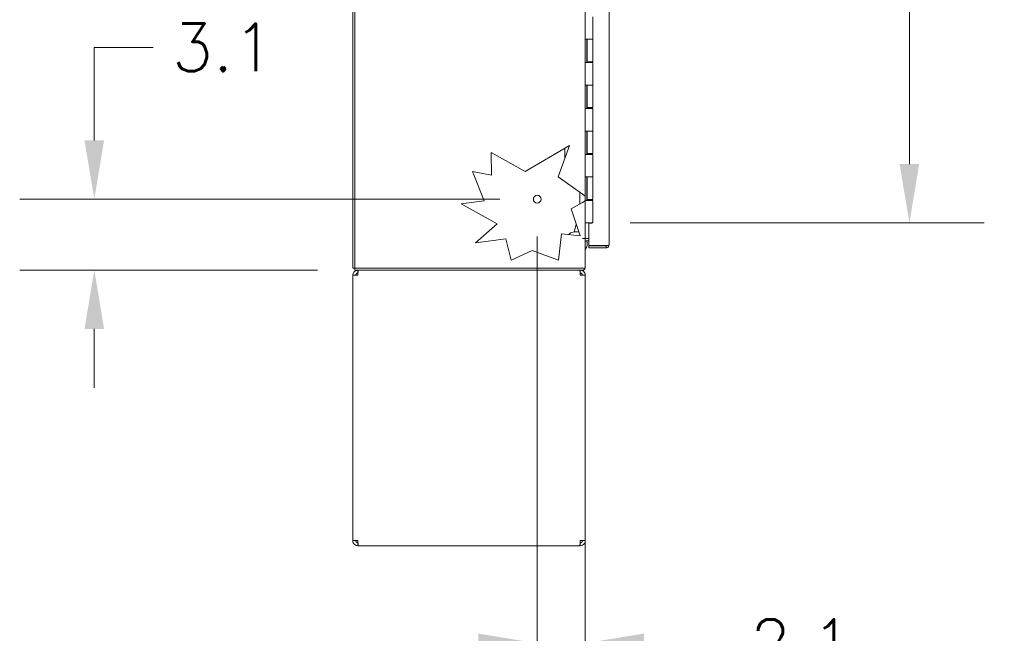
# Model space of a CAD drawing. Header units: inches. Extents: x 15 to 424, y 13 to 263.
# Tile 21 of 125: x 15 to 58, y 119 to 145. Entities that reach past the tile are written whole.
import ezdxf

# ---------------------------------------------------------------- set-up
doc = ezdxf.new("R2010")
doc.units = ezdxf.units.IN
doc.header["$LTSCALE"] = 26
doc.header["$MEASUREMENT"] = 0
doc.layers.add('Dimension (ANSI)', color=7, linetype='Continuous', lineweight=5)
doc.layers.add('Visible (ANSI)', color=7, linetype='Continuous', lineweight=5)
doc.styles.add('ROMANS', font='romans.shx')
doc.dimstyles.new('Default (ANSI)', dxfattribs={"dimscale": 26, "dimtxt": 0.08, "dimasz": 0.098425, "dimexe": 0.125, "dimexo": 0.0625, "dimgap": 0.031496, "dimtad": 0, "dimtih": 1, "dimtoh": 1, "dimrnd": 1e-08, "dimzin": 0, "dimdsep": 46, "dimtxsty": 'ROMANS', "dimcen": 0.09, "dimdle": 0.393701, "dimclrd": 256, "dimclre": 256, "dimclrt": 256, "dimadec": 0, "dimazin": 0, "dimtfac": 1.25, "dimtofl": 0, "dimtmove": 0, "dimatfit": 3, "dimfxl": 1, "dimtolj": 1, "dimtzin": 0, "dimlwd": -1, "dimlwe": -1, "dimarcsym": 0})

# ---------------------------------------------------------------- blocks, each defined once
blk = doc.blocks.new('*D14')
at = {"layer": 'Defpoints', "color": 0, "transparency": 16777216}
for p in [(40.362, 192.483), (40.362, 136.483), (54.153, 136.483)]:
    blk.add_point(p, dxfattribs=at)
at = {"layer": 'Dimension (ANSI)', "transparency": 16777216}
for p, q in [((41.987, 192.483), (57.403, 192.483)), ((54.153, 189.924), (54.153, 169.161)), ((54.153, 139.042), (54.153, 158.509)), ((41.987, 136.483), (57.403, 136.483))]:
    blk.add_line(p, q, dxfattribs=at)
for points in [[(53.727, 189.924), (54.58, 189.924), (54.153, 192.483)], [(53.727, 139.042), (54.58, 139.042), (54.153, 136.483)]]:
    blk.add_solid(points, dxfattribs=at)
at = {"layer": 'Dimension (ANSI)', "transparency": 16777216, "insert": (54.153, 163.835), "char_height": 2.08, "attachment_point": 5, "style": 'ROMANS'}
blk.add_mtext('\\A1;56.00{\\PCONT.\\PHINGE}', dxfattribs=at)
blk = doc.blocks.new('*D26')
at = {"layer": 'Defpoints', "color": 0, "transparency": 16777216}
for p in [(37.943, 137.514), (18.655, 134.42), (30.006, 134.42)]:
    blk.add_point(p, dxfattribs=at)
at = {"layer": 'Dimension (ANSI)', "transparency": 16777216}
for p, q in [((18.655, 140.073), (18.655, 144.127)), ((18.655, 144.127), (21.214, 144.127)), ((36.318, 137.514), (15.405, 137.514)), ((28.381, 134.42), (15.405, 134.42)), ((18.655, 131.861), (18.655, 129.302))]:
    blk.add_line(p, q, dxfattribs=at)
for points in [[(18.229, 140.073), (19.082, 140.073), (18.655, 137.514)], [(18.229, 131.861), (19.082, 131.861), (18.655, 134.42)]]:
    blk.add_solid(points, dxfattribs=at)
at = {"layer": 'Dimension (ANSI)', "transparency": 16777216, "insert": (22.033, 145.167), "char_height": 2.08, "attachment_point": 1, "style": 'ROMANS'}
blk.add_mtext('\\A1;3.1', dxfattribs=at)
blk = doc.blocks.new('*D27')
at = {"layer": 'Defpoints', "color": 0, "transparency": 16777216}
for p in [(37.943, 137.514), (40.037, 134.545), (40.037, 118.167)]:
    blk.add_point(p, dxfattribs=at)
at = {"layer": 'Dimension (ANSI)', "transparency": 16777216}
for p, q in [((37.943, 135.889), (37.943, 114.917)), ((40.037, 132.92), (40.037, 114.917)), ((35.384, 118.167), (32.825, 118.167)), ((42.596, 118.167), (46.393, 118.167))]:
    blk.add_line(p, q, dxfattribs=at)
for points in [[(35.384, 118.594), (35.384, 117.741), (37.943, 118.167)], [(42.596, 118.594), (42.596, 117.741), (40.037, 118.167)]]:
    blk.add_solid(points, dxfattribs=at)
at = {"layer": 'Dimension (ANSI)', "transparency": 16777216, "insert": (47.212, 119.207), "char_height": 2.08, "attachment_point": 1, "style": 'ROMANS'}
blk.add_mtext('\\A1;2.1', dxfattribs=at)

msp = doc.modelspace()

# ---------------------------------------------------------------- linework, layer by layer
at = {"layer": 'Visible (ANSI)'}
for p, q in [((29.9119, 194.4514), (29.9119, 134.5138)), ((30.0056, 134.5138), (30.0056, 194.4514)), ((41.0723, 193.4514), (41.0723, 135.5138)), ((40.0369, 193.1701), (40.0369, 137.6452)), ((40.3619, 145.4626), (40.3619, 144.4826)), ((40.0371, 143.4626), (40.0371, 144.4826)), ((40.0373, 144.4826), (40.0371, 144.4826)), ((40.0373, 144.4826), (40.1153, 144.4826)), ((40.0998, 143.4626), (40.0998, 144.4826)), ((40.1119, 144.4826), (40.1119, 143.5026)), ((40.3619, 144.4826), (40.1153, 144.4826)), ((40.1153, 144.4826), (40.3619, 144.4826)), ((40.3619, 144.4826), (40.3619, 143.5026)), ((40.0371, 143.4626), (40.0373, 143.4626)), ((40.1153, 143.4626), (40.0373, 143.4626)), ((40.3619, 143.5026), (40.1119, 143.5026)), ((40.1153, 143.4626), (40.3619, 143.4626)), ((40.1298, 143.5026), (40.1298, 143.4626)), ((40.1769, 143.4626), (40.1769, 143.5026)), ((40.2969, 143.4626), (40.2969, 143.5026)), ((40.3458, 143.5026), (40.3458, 143.4626)), ((40.3619, 143.4626), (40.3619, 142.4826)), ((40.0371, 141.4626), (40.0371, 142.4826)), ((40.0373, 142.4826), (40.0371, 142.4826)), ((40.0373, 142.4826), (40.1153, 142.4826)), ((40.0998, 141.4626), (40.0998, 142.4826)), ((40.1119, 142.4826), (40.1119, 141.5026)), ((40.3619, 142.4826), (40.1153, 142.4826)), ((40.1153, 142.4826), (40.3619, 142.4826)), ((40.3619, 142.4826), (40.3619, 141.5026)), ((40.3619, 141.5026), (40.1119, 141.5026)), ((40.1298, 141.5026), (40.1298, 141.4626)), ((40.1769, 141.4626), (40.1769, 141.5026)), ((40.2969, 141.4626), (40.2969, 141.5026)), ((40.3458, 141.5026), (40.3458, 141.4626)), ((40.0371, 141.4626), (40.0373, 141.4626)), ((40.1153, 141.4626), (40.0373, 141.4626)), ((40.1153, 141.4626), (40.3619, 141.4626)), ((40.3619, 141.4626), (40.3619, 140.4826)), ((40.0373, 140.4826), (40.0371, 140.4826)), ((40.0371, 139.4626), (40.0371, 140.4826)), ((40.0373, 140.4826), (40.1153, 140.4826)), ((40.0998, 139.4626), (40.0998, 140.4826)), ((40.1119, 140.4826), (40.1119, 139.5026)), ((40.3619, 140.4826), (40.1153, 140.4826)), ((40.1153, 140.4826), (40.3619, 140.4826)), ((40.3619, 140.4826), (40.3619, 139.5026)), ((37.416, 138.7217), (39.3557, 139.8543)), ((39.3557, 139.8543), (38.8533, 138.4874)), ((35.934, 139.5427), (37.416, 138.7217)), ((35.9479, 138.5642), (35.934, 139.5427)), ((39.1436, 139.7304), (39.1436, 139.277)), ((40.0371, 139.4626), (40.0373, 139.4626)), ((40.1153, 139.4626), (40.0373, 139.4626)), ((40.3619, 139.5026), (40.1119, 139.5026)), ((40.1153, 139.4626), (40.3619, 139.4626)), ((40.1298, 139.5026), (40.1298, 139.4626)), ((40.1769, 139.4626), (40.1769, 139.5026)), ((40.2969, 139.4626), (40.2969, 139.5026)), ((40.3458, 139.5026), (40.3458, 139.4626)), ((40.3619, 139.4626), (40.3619, 138.4826)), ((35.1317, 138.7217), (35.9479, 138.5642)), ((35.6272, 137.4359), (35.1317, 138.7217)), ((38.8533, 138.4874), (39.912, 137.7341)), ((40.0371, 137.4626), (40.0371, 138.4826)), ((40.0373, 138.4826), (40.0371, 138.4826)), ((40.0373, 138.4826), (40.1153, 138.4826)), ((40.0998, 137.4626), (40.0998, 138.4826)), ((40.1119, 138.4826), (40.1119, 137.5026)), ((40.3619, 138.4826), (40.1153, 138.4826)), ((40.1153, 138.4826), (40.3619, 138.4826)), ((40.3619, 138.4826), (40.3619, 137.5026)), ((39.8035, 137.8112), (39.8035, 137.312)), ((40.0369, 137.6452), (39.912, 137.7341)), ((40.0369, 137.6452), (40.0369, 137.4483)), ((34.6362, 137.3128), (35.6272, 137.4359)), ((36.2053, 136.4435), (34.6362, 137.3128)), ((39.912, 137.3754), (39.4209, 137.0887)), ((39.912, 137.3754), (40.0369, 137.4483)), ((40.0369, 137.4483), (40.0369, 135.7951)), ((40.0371, 137.4626), (40.0373, 137.4626)), ((40.1153, 137.4626), (40.0373, 137.4626)), ((40.3619, 137.5026), (40.1119, 137.5026)), ((40.1153, 137.4626), (40.3619, 137.4626)), ((40.1298, 137.5026), (40.1298, 137.4626)), ((40.1299, 137.5026), (40.1298, 137.5025)), ((40.1769, 137.4626), (40.1769, 137.5026)), ((40.2969, 137.4626), (40.2969, 137.5026)), ((40.3458, 137.5026), (40.3458, 137.4626)), ((40.3619, 137.4626), (40.3619, 136.4826)), ((39.4209, 137.0887), (39.8131, 135.9141)), ((35.255, 135.6164), (36.2053, 136.4435)), ((39.6459, 136.4147), (39.5592, 136.0911)), ((40.0373, 136.4826), (40.0369, 136.4826)), ((40.0373, 136.4826), (40.1153, 136.4826)), ((40.3619, 136.4826), (40.1153, 136.4826)), ((40.3223, 136.467), (40.1973, 136.467)), ((40.1973, 136.467), (40.1973, 135.4936)), ((40.3223, 136.4826), (40.3223, 136.467)), ((38.9982, 136.0071), (38.8671, 134.8588)), ((39.8131, 135.9141), (38.9982, 136.0071)), ((36.5698, 135.7796), (35.255, 135.6164)), ((36.8041, 134.8588), (36.5698, 135.7796)), ((39.9118, 135.7949), (39.9118, 135.7951)), ((39.9118, 135.7951), (39.912, 135.7951)), ((40.0369, 135.7949), (39.9118, 135.7949)), ((39.912, 135.7951), (40.0369, 135.7951)), ((40.0682, 135.7951), (40.0369, 135.7951)), ((40.0369, 135.7949), (40.0369, 134.5138)), ((40.1973, 135.7951), (40.0682, 135.7951)), ((40.1973, 135.7014), (40.0682, 135.7014)), ((37.7294, 135.277), (36.8041, 134.8588)), ((38.8671, 134.8588), (37.7294, 135.277)), ((40.1973, 135.4936), (40.9473, 135.4936)), ((40.9473, 135.4826), (40.1973, 135.4826)), ((40.1973, 135.4826), (40.1973, 135.3889)), ((40.1973, 135.3889), (40.9473, 135.3889)), ((40.9473, 135.3889), (40.9473, 135.4826)), ((29.9119, 134.5138), (30.0056, 134.5138)), ((30.0056, 134.4201), (30.0056, 134.5138)), ((40.0369, 134.5138), (30.0056, 134.5138)), ((30.0056, 134.4201), (39.912, 134.4201)), ((30.1307, 134.2951), (30.1307, 134.4201)), ((30.1307, 134.2951), (30.1369, 134.2951)), ((39.8182, 134.2951), (39.8119, 134.2951)), ((39.8182, 134.2951), (39.8182, 134.4201)), ((29.9119, 122.6389), (29.9119, 134.2014)), ((29.9119, 134.2014), (30.1307, 134.2014)), ((39.8182, 134.2014), (40.0369, 134.2014)), ((40.0369, 134.2014), (40.0369, 122.6389)), ((30.1307, 122.6389), (29.9119, 122.6389)), ((40.0369, 122.6389), (39.8182, 122.6389)), ((30.1307, 122.5451), (30.1369, 122.5451)), ((30.1307, 122.5451), (30.1307, 122.4201)), ((30.1307, 122.4201), (30.1528, 122.4201)), ((39.7961, 122.4201), (30.1528, 122.4201)), ((39.7961, 122.4201), (39.8182, 122.4201)), ((39.8182, 122.5451), (39.8119, 122.5451)), ((39.8182, 122.5451), (39.8182, 122.4201))]:
    msp.add_line(p, q, dxfattribs=at)
msp.add_circle((37.9432, 137.5138), 0.1685, dxfattribs=at)
for centre, radius, start, end in [((39.6214, 135.595), 0.5, 74.01723, 130.8329), ((40.0682, 135.6702), 0.125, 90, 104.48343), ((40.0682, 135.6702), 0.0313, 90, 180), ((39.6214, 135.595), 0.5, 326.19712, 12.29554), ((39.912, 134.5451), 0.125, 270, 345.51657)]:
    msp.add_arc(centre, radius, start, end, dxfattribs=at)
for points, knots in [([(40.9732, 135.3916), (41.0058, 135.3985), (41.0355, 135.4192), (41.0532, 135.4476), (41.0656, 135.4673), (41.0723, 135.4906), (41.0723, 135.5138)], [-0.86719116, -0.86719116, -0.86719116, -0.86719116, -0.3557543, -0.3557543, -0.3557543, 0, 0, 0, 0]), ([(40.9732, 135.4963), (41.0058, 135.4997), (41.0355, 135.5032), (41.0532, 135.5066), (41.0656, 135.509), (41.0723, 135.5114), (41.0723, 135.5138)], [-0.86719116, -0.86719116, -0.86719116, -0.86719116, -0.3557543, -0.3557543, -0.3557543, 0, 0, 0, 0]), ([(40.9729, 135.4965), (40.968, 135.4894), (40.9603, 135.4841), (40.9517, 135.4829), (40.9502, 135.4827), (40.9488, 135.4826), (40.9473, 135.4826)], [0.37885336, 0.37885336, 0.37885336, 0.37885336, 0.91100988, 0.91100988, 0.91100988, 1, 1, 1, 1]), ([(30.1307, 134.4201), (30.0642, 134.4201), (29.9984, 134.3879), (29.9577, 134.3353), (29.9283, 134.2973), (29.9119, 134.2494), (29.9119, 134.2014)], [0, 0, 0, 0, 0.9120227, 0.9120227, 0.9120227, 1.5707963, 1.5707963, 1.5707963, 1.5707963]), ([(30.0369, 134.2014), (30.0369, 134.2366), (30.0586, 134.2709), (30.0904, 134.2861), (30.103, 134.292), (30.1168, 134.2951), (30.1307, 134.2951)], [0, 0, 0, 0, 1.1271971, 1.1271971, 1.1271971, 1.5707963, 1.5707963, 1.5707963, 1.5707963]), ([(30.1307, 134.2014), (30.1349, 134.2679), (30.1392, 134.3336), (30.1435, 134.3744), (30.1466, 134.4038), (30.1497, 134.4201), (30.1528, 134.4201)], [0, 0, 0, 0, 0.9120227, 0.9120227, 0.9120227, 1.5707963, 1.5707963, 1.5707963, 1.5707963]), ([(39.7961, 134.4201), (39.8003, 134.4201), (39.8046, 134.3879), (39.8089, 134.3353), (39.812, 134.2973), (39.8151, 134.2494), (39.8182, 134.2014)], [0, 0, 0, 0, 0.9120227, 0.9120227, 0.9120227, 1.5707963, 1.5707963, 1.5707963, 1.5707963]), ([(40.0369, 134.2014), (40.0369, 134.2679), (40.0047, 134.3336), (39.9521, 134.3744), (39.9141, 134.4038), (39.8662, 134.4201), (39.8182, 134.4201)], [0, 0, 0, 0, 0.9120227, 0.9120227, 0.9120227, 1.5707963, 1.5707963, 1.5707963, 1.5707963]), ([(39.9119, 134.2014), (39.9119, 134.2366), (39.8902, 134.2709), (39.8584, 134.2861), (39.8459, 134.292), (39.832, 134.2951), (39.8182, 134.2951)], [0, 0, 0, 0, 1.1271971, 1.1271971, 1.1271971, 1.5707963, 1.5707963, 1.5707963, 1.5707963]), ([(29.9119, 122.6389), (29.9119, 122.5724), (29.9442, 122.5066), (29.9968, 122.4659), (30.0347, 122.4365), (30.0826, 122.4201), (30.1307, 122.4201)], [0, 0, 0, 0, 0.9120227, 0.9120227, 0.9120227, 1.5707963, 1.5707963, 1.5707963, 1.5707963]), ([(30.0369, 122.6389), (30.0369, 122.6037), (30.0586, 122.5693), (30.0904, 122.5542), (30.103, 122.5483), (30.1168, 122.5451), (30.1307, 122.5451)], [0, 0, 0, 0, 1.1271971, 1.1271971, 1.1271971, 1.5707963, 1.5707963, 1.5707963, 1.5707963]), ([(30.1528, 122.4201), (30.1485, 122.4201), (30.1442, 122.4524), (30.1399, 122.505), (30.1368, 122.543), (30.1338, 122.5908), (30.1307, 122.6389)], [0, 0, 0, 0, 0.9120227, 0.9120227, 0.9120227, 1.5707963, 1.5707963, 1.5707963, 1.5707963]), ([(39.8182, 122.6389), (39.8139, 122.5724), (39.8096, 122.5066), (39.8053, 122.4659), (39.8023, 122.4365), (39.7992, 122.4201), (39.7961, 122.4201)], [0, 0, 0, 0, 0.9120227, 0.9120227, 0.9120227, 1.5707963, 1.5707963, 1.5707963, 1.5707963]), ([(39.8182, 122.4201), (39.8847, 122.4201), (39.9504, 122.4524), (39.9911, 122.505), (40.0205, 122.543), (40.0369, 122.5908), (40.0369, 122.6389)], [0, 0, 0, 0, 0.9120227, 0.9120227, 0.9120227, 1.5707963, 1.5707963, 1.5707963, 1.5707963]), ([(39.9119, 122.6389), (39.9119, 122.6037), (39.8902, 122.5693), (39.8584, 122.5542), (39.8459, 122.5483), (39.832, 122.5451), (39.8182, 122.5451)], [0, 0, 0, 0, 1.1271971, 1.1271971, 1.1271971, 1.5707963, 1.5707963, 1.5707963, 1.5707963])]:
    msp.add_open_spline(points, degree=3, knots=knots, dxfattribs=at)
for points in [[(40.9473, 135.4936), (40.956, 135.4945), (40.9647, 135.4954), (40.9732, 135.4963)], [(40.9473, 135.3889), (40.956, 135.3889), (40.9647, 135.3898), (40.9732, 135.3916)]]:
    msp.add_open_spline(points, degree=3, dxfattribs=at)

# ---------------------------------------------------------------- dimensions: what is measured, and where the dimension line sits
at = {"layer": 'Dimension (ANSI)'}
dim = msp.add_linear_dim(base=(54.1534, 136.4826), p1=(40.3619, 192.4826), p2=(40.3619, 136.4826), angle=90, text='<>{\\PCONT.\\PHINGE}', dimstyle='Default (ANSI)', override={"dimdec": 2, "dimtp": 0, "dimtm": 0, "dimtdec": 2, "dimatfit": 1}, dxfattribs=at)
dim.commit()
dim.dimension.update_dxf_attribs({"geometry": '*D14', "text_midpoint": (54.1534, 163.835), "dimtype": 160})
dim = msp.add_linear_dim(base=(18.6554, 134.4201), p1=(37.9432, 137.5138), p2=(30.0056, 134.4201), angle=270, dimstyle='Default (ANSI)', override={"dimdec": 1, "dimtp": 0, "dimtm": 0, "dimtdec": 1, "dimatfit": 1}, dxfattribs=at)
dim.commit()
dim.dimension.update_dxf_attribs({"geometry": '*D26', "text_midpoint": (23.9153, 144.127), "dimtype": 160})
dim = msp.add_linear_dim(base=(40.0369, 118.1671), p1=(37.9432, 137.5138), p2=(40.0369, 134.5451), dimstyle='Default (ANSI)', override={"dimtih": 0, "dimtoh": 0, "dimdec": 1, "dimtp": 0, "dimtm": 0, "dimtdec": 1, "dimatfit": 1}, dxfattribs=at)
dim.commit()
dim.dimension.update_dxf_attribs({"geometry": '*D27', "text_midpoint": (49.0939, 118.1671), "dimtype": 160})

doc.saveas('drawing.dxf')
